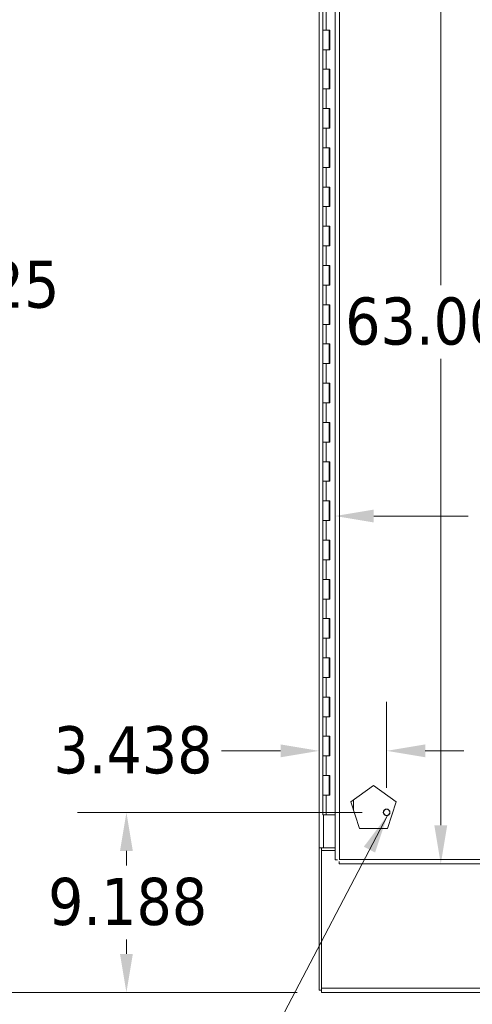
# Model space of a CAD drawing. Header units: inches. Extents: x 13 to 322, y 13 to 203.
# Tile 3 of 10: x 71 to 94, y 81 to 131. Entities that reach past the tile are written whole.
import ezdxf

# ---------------------------------------------------------------- set-up
doc = ezdxf.new("R2010")
doc.units = ezdxf.units.IN
doc.header["$LTSCALE"] = 20
doc.header["$MEASUREMENT"] = 0
for name, color, linetype, lineweight in [('Dimension (ANSI)', 7, 'Continuous', 13), ('Symbol (ANSI)', 7, 'Continuous', 18), ('Visible (ANSI)', 7, 'Continuous', 13), ('Visible Narrow (ANSI)', 7, 'Continuous', 18)]:
    doc.layers.add(name, color=color, linetype=linetype, lineweight=lineweight)
doc.styles.add('Note Text (ANSI)', font='tahoma.ttf')
doc.dimstyles.new('Default (ANSI)', dxfattribs={"dimscale": 20, "dimtxt": 0.12, "dimasz": 0.098425, "dimexe": 0.125, "dimexo": 0.0625, "dimgap": 0.031496, "dimtad": 0, "dimtih": 1, "dimtoh": 1, "dimdec": 3, "dimrnd": 1e-08, "dimzin": 0, "dimdsep": 46, "dimtxsty": 'Note Text (ANSI)', "dimcen": 0.09, "dimdle": 0.393701, "dimclrd": 256, "dimclre": 256, "dimclrt": 256, "dimadec": 0, "dimazin": 1, "dimtfac": 1, "dimtofl": 0, "dimtmove": 0, "dimatfit": 3, "dimfxl": 0, "dimtolj": 1, "dimtzin": 4, "dimlwd": -1, "dimlwe": -1, "dimarcsym": 0})
doc.dimstyles.new('Default (ANSI)$7', dxfattribs={"dimscale": 20, "dimtxt": 0.12, "dimasz": 0.098425, "dimexe": 0.125, "dimexo": 0.0625, "dimgap": 0.031496, "dimtad": 0, "dimtih": 1, "dimtoh": 1, "dimdec": 3, "dimrnd": 1e-08, "dimzin": 0, "dimdsep": 46, "dimtxsty": 'Note Text (ANSI)', "dimcen": 0.09, "dimdle": 0.393701, "dimclrd": 256, "dimclre": 256, "dimclrt": 256, "dimadec": 0, "dimazin": 1, "dimtfac": 1, "dimtofl": 0, "dimtmove": 0, "dimatfit": 3, "dimfxl": 0, "dimtolj": 1, "dimtzin": 4, "dimlwd": -1, "dimlwe": -1, "dimarcsym": 0})

# ---------------------------------------------------------------- blocks, each defined once
blk = doc.blocks.new('*D13')
at = {"layer": 'Defpoints', "color": 0}
for p in [(92.278, 151.447), (92.068, 88.447), (92.278, 88.447)]:
    blk.add_point(p, dxfattribs=at)
at = {"layer": 'Dimension (ANSI)'}
for p, q in [((92.068, 149.478), (92.068, 117.948)), ((92.068, 90.415), (92.068, 114.188))]:
    blk.add_line(p, q, dxfattribs=at)
for points in [[(91.74, 149.478), (92.396, 149.478), (92.068, 151.447)], [(91.74, 90.415), (92.396, 90.415), (92.068, 88.447)]]:
    blk.add_solid(points, dxfattribs=at)
at = {"layer": 'Dimension (ANSI)', "insert": (87.199, 117.318), "char_height": 2.4, "attachment_point": 1, "style": 'Note Text (ANSI)'}
blk.add_mtext('\\A1;63.000', dxfattribs=at)
blk = doc.blocks.new('*D14')
at = {"layer": 'Defpoints', "color": 0}
for p in [(86.685, 109.5), (111.185, 109.5), (111.185, 106.177)]:
    blk.add_point(p, dxfattribs=at)
at = {"layer": 'Dimension (ANSI)'}
for p, q in [((88.653, 106.177), (93.455, 106.177)), ((109.216, 106.177), (104.415, 106.177))]:
    blk.add_line(p, q, dxfattribs=at)
for points in [[(88.653, 106.505), (88.653, 105.849), (86.685, 106.177)], [(109.216, 106.505), (109.216, 105.849), (111.185, 106.177)]]:
    blk.add_solid(points, dxfattribs=at)
at = {"layer": 'Dimension (ANSI)', "insert": (94.085, 107.427), "char_height": 2.4, "attachment_point": 1, "style": 'Note Text (ANSI)'}
blk.add_mtext('\\A1;24.500', dxfattribs=at)
blk = doc.blocks.new('*D16')
at = {"layer": 'Defpoints', "color": 0}
for p in [(85.997, 154.009), (67.575, 81.884), (85.997, 81.884)]:
    blk.add_point(p, dxfattribs=at)
at = {"layer": 'Dimension (ANSI)'}
for p, q in [((84.747, 154.009), (65.075, 154.009)), ((67.575, 152.041), (67.575, 119.827)), ((67.575, 83.853), (67.575, 116.067)), ((84.747, 81.884), (65.075, 81.884))]:
    blk.add_line(p, q, dxfattribs=at)
for points in [[(67.247, 152.041), (67.903, 152.041), (67.575, 154.009)], [(67.247, 83.853), (67.903, 83.853), (67.575, 81.884)]]:
    blk.add_solid(points, dxfattribs=at)
at = {"layer": 'Dimension (ANSI)', "insert": (62.736, 119.197), "char_height": 2.4, "attachment_point": 1, "style": 'Note Text (ANSI)'}
blk.add_mtext('\\A1;72.125', dxfattribs=at)
blk = doc.blocks.new('*D29')
at = {"layer": 'Defpoints', "color": 0}
for p in [(76.055, 91.072), (89.31, 91.072), (85.997, 81.884)]:
    blk.add_point(p, dxfattribs=at)
at = {"layer": 'Dimension (ANSI)'}
for p, q in [((88.06, 91.072), (73.555, 91.072)), ((76.055, 89.103), (76.055, 88.363)), ((76.055, 83.853), (76.055, 84.593)), ((84.747, 81.884), (73.555, 81.884))]:
    blk.add_line(p, q, dxfattribs=at)
for points in [[(75.727, 89.103), (76.383, 89.103), (76.055, 91.072)], [(75.727, 83.853), (76.383, 83.853), (76.055, 81.884)]]:
    blk.add_solid(points, dxfattribs=at)
at = {"layer": 'Dimension (ANSI)', "insert": (72.065, 87.733), "char_height": 2.4, "attachment_point": 1, "style": 'Note Text (ANSI)'}
blk.add_mtext('\\A1;9.188', dxfattribs=at)
blk = doc.blocks.new('*D30')
at = {"layer": 'Defpoints', "color": 0}
for p in [(89.31, 94.207), (89.31, 91.072), (85.872, 89.259)]:
    blk.add_point(p, dxfattribs=at)
at = {"layer": 'Dimension (ANSI)'}
for p, q in [((85.872, 90.509), (85.872, 96.707)), ((89.31, 92.322), (89.31, 96.707)), ((83.904, 94.207), (80.898, 94.207)), ((91.278, 94.207), (93.247, 94.207))]:
    blk.add_line(p, q, dxfattribs=at)
for points in [[(83.904, 94.536), (83.904, 93.879), (85.872, 94.207)], [(91.278, 94.536), (91.278, 93.879), (89.31, 94.207)]]:
    blk.add_solid(points, dxfattribs=at)
at = {"layer": 'Dimension (ANSI)', "insert": (72.337, 95.462), "char_height": 2.4, "attachment_point": 1, "style": 'Note Text (ANSI)'}
blk.add_mtext('\\A1;3.438', dxfattribs=at)
blk = doc.blocks.new('*D31')
at = {"layer": 'Defpoints', "color": 0}
for p in [(86.057, 147.447), (86.685, 147.014), (86.685, 129.399)]:
    blk.add_point(p, dxfattribs=at)
at = {"layer": 'Dimension (ANSI)'}
for p, q in [((84.089, 147.014), (82.12, 147.014)), ((88.653, 147.014), (90.622, 147.014))]:
    blk.add_line(p, q, dxfattribs=at)
for points in [[(84.089, 147.342), (84.089, 146.686), (86.057, 147.014)], [(88.653, 147.342), (88.653, 146.686), (86.685, 147.014)]]:
    blk.add_solid(points, dxfattribs=at)
at = {"layer": 'Dimension (ANSI)', "insert": (76.957, 148.626), "char_height": 2.4, "attachment_point": 2, "style": 'Note Text (ANSI)'}
blk.add_mtext('\\A1; 0.625\\PTYP', dxfattribs=at)

msp = doc.modelspace()

# ---------------------------------------------------------------- linework, layer by layer
at = {"layer": 'Visible (ANSI)'}
for p, q in [((86.6848, 88.6603), (86.6848, 151.2335)), ((85.8723, 89.2594), (85.8723, 150.6344)), ((86.0574, 130.9469), (86.0574, 131.9469)), ((86.0574, 130.9469), (86.2371, 130.9469)), ((86.0574, 129.9469), (86.0574, 130.9469)), ((86.2371, 130.9469), (86.0574, 130.9469)), ((86.2371, 130.9469), (86.4164, 130.9469)), ((86.3874, 129.9469), (86.3874, 130.9469)), ((86.4097, 129.9469), (86.4097, 130.9469)), ((86.4164, 130.9469), (86.4164, 129.9469)), ((86.2371, 129.9469), (86.0574, 129.9469)), ((86.0574, 129.9469), (86.2371, 129.9469)), ((86.0574, 128.9469), (86.0574, 129.9469)), ((86.4164, 129.9469), (86.2371, 129.9469)), ((86.0574, 128.9469), (86.2371, 128.9469)), ((86.0574, 127.9469), (86.0574, 128.9469)), ((86.2371, 128.9469), (86.0574, 128.9469)), ((86.2371, 128.9469), (86.4164, 128.9469)), ((86.3874, 127.9469), (86.3874, 128.9469)), ((86.4097, 127.9469), (86.4097, 128.9469)), ((86.4164, 128.9469), (86.4164, 127.9469)), ((86.2371, 127.9469), (86.0574, 127.9469)), ((86.0574, 127.9469), (86.2371, 127.9469)), ((86.0574, 126.9469), (86.0574, 127.9469)), ((86.4164, 127.9469), (86.2371, 127.9469)), ((86.0574, 126.9469), (86.2371, 126.9469)), ((86.0574, 125.9469), (86.0574, 126.9469)), ((86.2371, 126.9469), (86.0574, 126.9469)), ((86.2371, 126.9469), (86.4164, 126.9469)), ((86.3874, 125.9469), (86.3874, 126.9469)), ((86.4097, 125.9469), (86.4097, 126.9469)), ((86.4164, 126.9469), (86.4164, 125.9469)), ((86.2371, 125.9469), (86.0574, 125.9469)), ((86.0574, 125.9469), (86.2371, 125.9469)), ((86.0574, 124.9469), (86.0574, 125.9469)), ((86.4164, 125.9469), (86.2371, 125.9469)), ((86.0574, 124.9469), (86.2371, 124.9469)), ((86.0574, 123.9469), (86.0574, 124.9469)), ((86.2371, 124.9469), (86.0574, 124.9469)), ((86.2371, 124.9469), (86.4164, 124.9469)), ((86.3874, 123.9469), (86.3874, 124.9469)), ((86.4097, 123.9469), (86.4097, 124.9469)), ((86.4164, 124.9469), (86.4164, 123.9469)), ((86.2371, 123.9469), (86.0574, 123.9469)), ((86.0574, 123.9469), (86.2371, 123.9469)), ((86.0574, 122.9469), (86.0574, 123.9469)), ((86.4164, 123.9469), (86.2371, 123.9469)), ((86.0574, 122.9469), (86.2371, 122.9469)), ((86.0574, 121.9469), (86.0574, 122.9469)), ((86.2371, 122.9469), (86.0574, 122.9469)), ((86.2371, 122.9469), (86.4164, 122.9469)), ((86.3874, 121.9469), (86.3874, 122.9469)), ((86.4097, 121.9469), (86.4097, 122.9469)), ((86.4164, 122.9469), (86.4164, 121.9469)), ((86.2371, 121.9469), (86.0574, 121.9469)), ((86.0574, 121.9469), (86.2371, 121.9469)), ((86.0574, 120.9469), (86.0574, 121.9469)), ((86.4164, 121.9469), (86.2371, 121.9469)), ((86.0574, 120.9469), (86.2371, 120.9469)), ((86.0574, 119.9469), (86.0574, 120.9469)), ((86.2371, 120.9469), (86.0574, 120.9469)), ((86.2371, 120.9469), (86.4164, 120.9469)), ((86.3874, 119.9469), (86.3874, 120.9469)), ((86.4097, 119.9469), (86.4097, 120.9469)), ((86.4164, 120.9469), (86.4164, 119.9469)), ((86.2371, 119.9469), (86.0574, 119.9469)), ((86.0574, 119.9469), (86.2371, 119.9469)), ((86.0574, 118.9469), (86.0574, 119.9469)), ((86.4164, 119.9469), (86.2371, 119.9469)), ((86.0574, 118.9469), (86.2371, 118.9469)), ((86.0574, 117.9469), (86.0574, 118.9469)), ((86.2371, 118.9469), (86.0574, 118.9469)), ((86.2371, 118.9469), (86.4164, 118.9469)), ((86.3874, 117.9469), (86.3874, 118.9469)), ((86.4097, 117.9469), (86.4097, 118.9469)), ((86.4164, 118.9469), (86.4164, 117.9469)), ((86.2371, 117.9469), (86.0574, 117.9469)), ((86.0574, 117.9469), (86.2371, 117.9469)), ((86.0574, 116.9469), (86.0574, 117.9469)), ((86.4164, 117.9469), (86.2371, 117.9469)), ((86.0574, 116.9469), (86.2371, 116.9469)), ((86.0574, 115.9469), (86.0574, 116.9469)), ((86.2371, 116.9469), (86.0574, 116.9469)), ((86.2371, 116.9469), (86.4164, 116.9469)), ((86.3874, 115.9469), (86.3874, 116.9469)), ((86.4097, 115.9469), (86.4097, 116.9469)), ((86.4164, 116.9469), (86.4164, 115.9469)), ((86.2371, 115.9469), (86.0574, 115.9469)), ((86.0574, 115.9469), (86.2371, 115.9469)), ((86.0574, 114.9469), (86.0574, 115.9469)), ((86.4164, 115.9469), (86.2371, 115.9469)), ((86.0574, 114.9469), (86.2371, 114.9469)), ((86.0574, 113.9469), (86.0574, 114.9469)), ((86.2371, 114.9469), (86.0574, 114.9469)), ((86.2371, 114.9469), (86.4164, 114.9469)), ((86.3874, 113.9469), (86.3874, 114.9469)), ((86.4097, 113.9469), (86.4097, 114.9469)), ((86.4164, 114.9469), (86.4164, 113.9469)), ((86.2371, 113.9469), (86.0574, 113.9469)), ((86.0574, 113.9469), (86.2371, 113.9469)), ((86.0574, 112.9469), (86.0574, 113.9469)), ((86.4164, 113.9469), (86.2371, 113.9469)), ((86.0574, 112.9469), (86.2371, 112.9469)), ((86.0574, 111.9469), (86.0574, 112.9469)), ((86.2371, 112.9469), (86.0574, 112.9469)), ((86.2371, 112.9469), (86.4164, 112.9469)), ((86.3874, 111.9469), (86.3874, 112.9469)), ((86.4097, 111.9469), (86.4097, 112.9469)), ((86.4164, 112.9469), (86.4164, 111.9469)), ((86.2371, 111.9469), (86.0574, 111.9469)), ((86.0574, 111.9469), (86.2371, 111.9469)), ((86.0574, 110.9469), (86.0574, 111.9469)), ((86.4164, 111.9469), (86.2371, 111.9469)), ((86.0574, 110.9469), (86.2371, 110.9469)), ((86.0574, 109.9469), (86.0574, 110.9469)), ((86.2371, 110.9469), (86.0574, 110.9469)), ((86.2371, 110.9469), (86.4164, 110.9469)), ((86.3874, 109.9469), (86.3874, 110.9469)), ((86.4097, 109.9469), (86.4097, 110.9469)), ((86.4164, 110.9469), (86.4164, 109.9469)), ((86.2371, 109.9469), (86.0574, 109.9469)), ((86.0574, 109.9469), (86.2371, 109.9469)), ((86.0574, 108.9469), (86.0574, 109.9469)), ((86.4164, 109.9469), (86.2371, 109.9469)), ((86.0574, 108.9469), (86.2371, 108.9469)), ((86.0574, 107.9469), (86.0574, 108.9469)), ((86.2371, 108.9469), (86.0574, 108.9469)), ((86.2371, 108.9469), (86.4164, 108.9469)), ((86.3874, 107.9469), (86.3874, 108.9469)), ((86.4097, 107.9469), (86.4097, 108.9469)), ((86.4164, 108.9469), (86.4164, 107.9469)), ((86.2371, 107.9469), (86.0574, 107.9469)), ((86.0574, 107.9469), (86.2371, 107.9469)), ((86.0574, 106.9469), (86.0574, 107.9469)), ((86.4164, 107.9469), (86.2371, 107.9469)), ((86.0574, 106.9469), (86.2371, 106.9469)), ((86.0574, 105.9469), (86.0574, 106.9469)), ((86.2371, 106.9469), (86.0574, 106.9469)), ((86.2371, 106.9469), (86.4164, 106.9469)), ((86.3874, 105.9469), (86.3874, 106.9469)), ((86.4097, 105.9469), (86.4097, 106.9469)), ((86.4164, 106.9469), (86.4164, 105.9469)), ((86.2371, 105.9469), (86.0574, 105.9469)), ((86.0574, 105.9469), (86.2371, 105.9469)), ((86.0574, 104.9469), (86.0574, 105.9469)), ((86.4164, 105.9469), (86.2371, 105.9469)), ((86.0574, 104.9469), (86.2371, 104.9469)), ((86.0574, 103.9469), (86.0574, 104.9469)), ((86.2371, 104.9469), (86.0574, 104.9469)), ((86.2371, 104.9469), (86.4164, 104.9469)), ((86.3874, 103.9469), (86.3874, 104.9469)), ((86.4097, 103.9469), (86.4097, 104.9469)), ((86.4164, 104.9469), (86.4164, 103.9469)), ((86.2371, 103.9469), (86.0574, 103.9469)), ((86.0574, 103.9469), (86.2371, 103.9469)), ((86.0574, 102.9469), (86.0574, 103.9469)), ((86.4164, 103.9469), (86.2371, 103.9469)), ((86.0574, 102.9469), (86.2371, 102.9469)), ((86.0574, 101.9469), (86.0574, 102.9469)), ((86.2371, 102.9469), (86.0574, 102.9469)), ((86.2371, 102.9469), (86.4164, 102.9469)), ((86.3874, 101.9469), (86.3874, 102.9469)), ((86.4097, 101.9469), (86.4097, 102.9469)), ((86.4164, 102.9469), (86.4164, 101.9469)), ((86.2371, 101.9469), (86.0574, 101.9469)), ((86.0574, 101.9469), (86.2371, 101.9469)), ((86.0574, 100.9469), (86.0574, 101.9469)), ((86.4164, 101.9469), (86.2371, 101.9469)), ((86.0574, 100.9469), (86.2371, 100.9469)), ((86.0574, 99.9469), (86.0574, 100.9469)), ((86.2371, 100.9469), (86.0574, 100.9469)), ((86.2371, 100.9469), (86.4164, 100.9469)), ((86.3874, 99.9469), (86.3874, 100.9469)), ((86.4097, 99.9469), (86.4097, 100.9469)), ((86.4164, 100.9469), (86.4164, 99.9469)), ((86.2371, 99.9469), (86.0574, 99.9469)), ((86.0574, 99.9469), (86.2371, 99.9469)), ((86.0574, 98.9469), (86.0574, 99.9469)), ((86.4164, 99.9469), (86.2371, 99.9469)), ((86.0574, 98.9469), (86.2371, 98.9469)), ((86.0574, 97.9469), (86.0574, 98.9469)), ((86.2371, 98.9469), (86.0574, 98.9469)), ((86.2371, 98.9469), (86.4164, 98.9469)), ((86.3874, 97.9469), (86.3874, 98.9469)), ((86.4097, 97.9469), (86.4097, 98.9469)), ((86.4164, 98.9469), (86.4164, 97.9469)), ((86.2371, 97.9469), (86.0574, 97.9469)), ((86.0574, 97.9469), (86.2371, 97.9469)), ((86.0574, 96.9469), (86.0574, 97.9469)), ((86.4164, 97.9469), (86.2371, 97.9469)), ((86.0574, 96.9469), (86.2371, 96.9469)), ((86.0574, 95.9469), (86.0574, 96.9469)), ((86.2371, 96.9469), (86.0574, 96.9469)), ((86.2371, 96.9469), (86.4164, 96.9469)), ((86.3874, 95.9469), (86.3874, 96.9469)), ((86.4097, 95.9469), (86.4097, 96.9469)), ((86.4164, 96.9469), (86.4164, 95.9469)), ((86.2371, 95.9469), (86.0574, 95.9469)), ((86.0574, 95.9469), (86.2371, 95.9469)), ((86.0574, 94.9469), (86.0574, 95.9469)), ((86.4164, 95.9469), (86.2371, 95.9469)), ((86.0574, 94.9469), (86.2371, 94.9469)), ((86.0574, 93.9469), (86.0574, 94.9469)), ((86.2371, 94.9469), (86.0574, 94.9469)), ((86.2371, 94.9469), (86.4164, 94.9469)), ((86.3874, 93.9469), (86.3874, 94.9469)), ((86.4097, 93.9469), (86.4097, 94.9469)), ((86.4164, 94.9469), (86.4164, 93.9469)), ((86.2371, 93.9469), (86.0574, 93.9469)), ((86.0574, 93.9469), (86.2371, 93.9469)), ((86.0574, 92.9469), (86.0574, 93.9469)), ((86.4164, 93.9469), (86.2371, 93.9469)), ((86.0574, 92.9469), (86.2371, 92.9469)), ((86.0574, 91.9469), (86.0574, 92.9469)), ((86.2371, 92.9469), (86.0574, 92.9469)), ((86.2371, 92.9469), (86.4164, 92.9469)), ((86.3874, 91.9469), (86.3874, 92.9469)), ((86.4097, 91.9469), (86.4097, 92.9469)), ((86.4164, 92.9469), (86.4164, 91.9469)), ((87.4834, 91.6099), (88.6401, 92.4443)), ((88.6401, 92.4443), (89.7911, 91.602)), ((86.2371, 91.9469), (86.0574, 91.9469)), ((86.0574, 91.9469), (86.2371, 91.9469)), ((86.0574, 90.9469), (86.0574, 91.9469)), ((86.4164, 91.9469), (86.2371, 91.9469)), ((87.9194, 90.252), (87.4834, 91.6099)), ((87.6223, 91.7102), (87.6223, 91.1771)), ((89.7911, 91.602), (89.3457, 90.2471)), ((86.2371, 90.9469), (86.0574, 90.9469)), ((86.2371, 90.9469), (86.6848, 90.9469)), ((89.3457, 90.2471), (87.9194, 90.252)), ((86.0911, 89.2594), (85.8723, 89.2594)), ((85.8723, 89.2592), (85.8723, 89.2594)), ((85.9973, 89.2592), (85.8723, 89.2592)), ((85.8723, 89.2592), (85.8723, 82.0094)), ((85.9973, 89.2594), (85.9973, 89.2592)), ((85.9973, 89.1344), (85.9973, 89.2592)), ((85.9973, 89.1344), (86.6848, 89.1344)), ((85.9973, 89.1344), (85.9973, 82.1032)), ((86.0911, 89.2594), (86.6848, 89.2594)), ((86.8098, 88.6603), (86.6848, 88.6603)), ((86.8982, 88.5719), (86.8982, 88.4469)), ((110.9715, 88.4469), (86.8982, 88.4469)), ((85.9973, 82.0094), (85.8723, 82.0094)), ((85.9973, 82.1032), (85.9973, 81.8844)), ((113.2473, 81.8844), (85.9973, 81.8844))]:
    msp.add_line(p, q, dxfattribs=at)
at = {"layer": 'Visible (ANSI)', "flags": 128}
for points in [[(86.9036, 88.6657), (86.8893, 88.6654)], [(86.9036, 88.6657), (86.8975, 88.6654)], [(86.8982, 88.4469), (86.8985, 88.4474)], [(86.9036, 88.6657), (86.9034, 88.6595)]]:
    msp.add_lwpolyline(points, dxfattribs=at)
at = {"layer": 'Visible (ANSI)'}
msp.add_circle((89.3098, 91.0719), 0.1685, dxfattribs=at)
at = {"layer": 'Visible Narrow (ANSI)'}
for p, q in [((86.9036, 151.2282), (86.9036, 88.6657)), ((86.2371, 130.9469), (86.2371, 131.9469)), ((86.2371, 128.9469), (86.2371, 129.9469)), ((86.2371, 126.9469), (86.2371, 127.9469)), ((86.2371, 124.9469), (86.2371, 125.9469)), ((86.2371, 122.9469), (86.2371, 123.9469)), ((86.2371, 120.9469), (86.2371, 121.9469)), ((86.2371, 118.9469), (86.2371, 119.9469)), ((86.2371, 116.9469), (86.2371, 117.9469)), ((86.2371, 114.9469), (86.2371, 115.9469)), ((86.2371, 112.9469), (86.2371, 113.9469)), ((86.2371, 110.9469), (86.2371, 111.9469)), ((86.2371, 108.9469), (86.2371, 109.9469)), ((86.2371, 106.9469), (86.2371, 107.9469)), ((86.2371, 104.9469), (86.2371, 105.9469)), ((86.2371, 102.9469), (86.2371, 103.9469)), ((86.2371, 100.9469), (86.2371, 101.9469)), ((86.2371, 98.9469), (86.2371, 99.9469)), ((86.2371, 96.9469), (86.2371, 97.9469)), ((86.2371, 94.9469), (86.2371, 95.9469)), ((86.2371, 92.9469), (86.2371, 93.9469)), ((86.2371, 90.9469), (86.2371, 91.9469)), ((86.0911, 89.2594), (86.0911, 90.9469)), ((86.9036, 88.6657), (102.0558, 88.6657)), ((113.2473, 82.1032), (85.9973, 82.1032))]:
    msp.add_line(p, q, dxfattribs=at)
msp.add_circle((89.3098, 91.0719), 0.1605, dxfattribs=at)

# ---------------------------------------------------------------- dimensions: what is measured, and where the dimension line sits
at = {"layer": 'Dimension (ANSI)'}
for base, p1, p2, angle, override, picture, middle in [((67.5747, 81.8844), (85.9973, 154.0094), (85.9973, 81.8844), 270, {"dimdec": 3, "dimtp": 0, "dimtm": 0, "dimtdec": 2, "dimatfit": 1}, '*D16', (67.5747, 117.9469)), ((92.0681, 88.4469), (92.2778, 151.4469), (92.2778, 88.4469), 270, {"dimdec": 3, "dimse1": 1, "dimse2": 1, "dimtp": 0, "dimtm": 0, "dimtdec": 2, "dimatfit": 1}, '*D13', (92.0681, 116.0683)), ((89.3098401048, 94.2074450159), (85.8723401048, 89.2592037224), (89.3098401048, 91.0719037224), 180, {"dimtih": 0, "dimtoh": 0, "dimdec": 3, "dimtp": 0, "dimtm": 0, "dimtdec": 2, "dimatfit": 1}, '*D30', (76.3026839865, 94.2074450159)), ((76.0546946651, 91.0719037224), (85.9973401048, 81.8844037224), (89.3098401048, 91.0719037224), 90, {"dimdec": 3, "dimtp": 0, "dimtm": 0, "dimtdec": 2, "dimatfit": 1}, '*D29', (76.0546946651, 86.4781537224))]:
    dim = msp.add_linear_dim(base=base, p1=p1, p2=p2, angle=angle, dimstyle='Default (ANSI)', override=override, dxfattribs=at)
    dim.commit()
    dim.dimension.update_dxf_attribs({"geometry": picture, "text_midpoint": middle, "dimtype": 160})
dim = msp.add_linear_dim(base=(86.6848, 147.0139), p1=(86.0574, 147.4469), p2=(86.6848, 129.3994), text=' 0.625\\PTYP', dimstyle='Default (ANSI)', override={"dimtih": 0, "dimtoh": 0, "dimdec": 3, "dimse1": 1, "dimse2": 1, "dimtp": 0, "dimtm": 0, "dimtdec": 2, "dimatfit": 1, "dimtvp": -0.25}, dxfattribs=at)
dim.commit()
dim.dimension.update_dxf_attribs({"geometry": '*D31', "text_midpoint": (76.9573, 147.0139), "dimtype": 160})
dim = msp.add_linear_dim(base=(111.1848, 106.1773), p1=(86.6848, 109.5), p2=(111.1848, 109.5), dimstyle='Default (ANSI)', override={"dimtih": 0, "dimtoh": 0, "dimdec": 3, "dimse1": 1, "dimse2": 1, "dimtp": 0, "dimtm": 0, "dimtdec": 2, "dimatfit": 1}, dxfattribs=at)
dim.commit()
dim.dimension.update_dxf_attribs({"geometry": '*D14', "text_midpoint": (98.9348, 106.1773), "dimtype": 160})

# ---------------------------------------------------------------- leaders
at = {"layer": 'Symbol (ANSI)'}
msp.add_leader([(89.349, 90.9162), (83.0628, 78.9015), (81.0943, 78.9015)], dimstyle='Default (ANSI)$7', override={"dimtad": 0}, dxfattribs=at)

doc.saveas('drawing.dxf')
